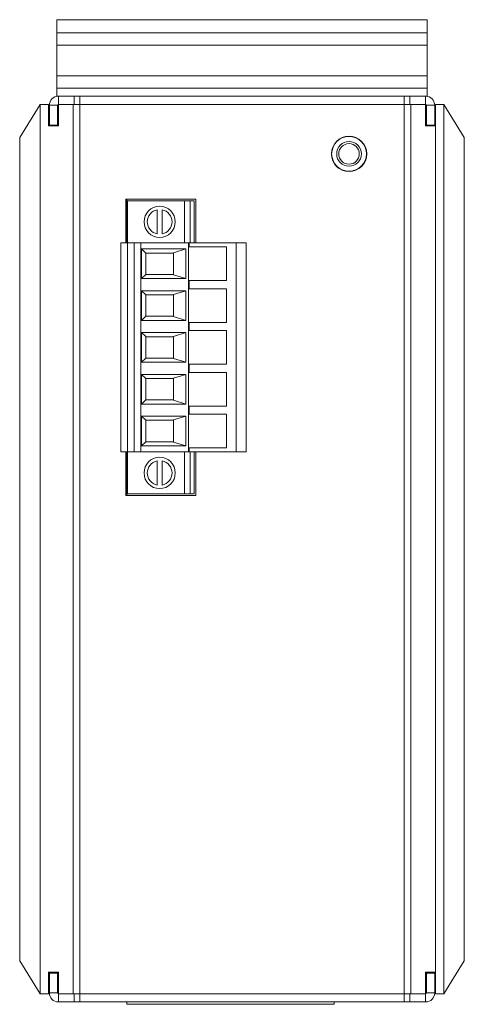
# Model space of a CAD drawing. Header units: millimetres. Extents: x -47 to 394, y -55 to 504.
# Tile 1 of 7: x 136 to 190, y -55 to 64. Entities that reach past the tile are written whole.
import ezdxf

# ---------------------------------------------------------------- set-up
doc = ezdxf.new("R2010")
doc.units = ezdxf.units.MM
doc.layers.get('0').update_dxf_attribs({"lineweight": 20})

msp = doc.modelspace()

# ---------------------------------------------------------------- linework, layer by layer
at = {"color": 7, "linetype": 'Continuous', "lineweight": 15}
for p, q in [((140.415, 64.265), (185.415, 64.265)), ((140.415, 62.665), (140.415, 64.265)), ((185.415, 62.665), (185.415, 64.265)), ((140.415, 62.665), (185.415, 62.665)), ((140.415, 61.165), (140.415, 62.665)), ((185.415, 61.165), (185.415, 62.665)), ((140.415, 61.165), (185.415, 61.165)), ((140.415, 57.465), (140.415, 61.165)), ((185.415, 57.465), (185.415, 61.165)), ((140.415, 57.465), (185.415, 57.465)), ((140.415, 55.965), (140.415, 57.465)), ((185.415, 55.965), (185.415, 57.465)), ((140.415, 55.965), (185.415, 55.965)), ((140.415, 54.965), (140.415, 55.965)), ((185.415, 54.965), (185.415, 55.965)), ((138.415, 53.965), (135.915, 49.965)), ((138.415, 53.965), (138.415, -54.035)), ((138.415, 53.965), (139.415, 53.965)), ((139.415, 51.365), (139.415, 53.965)), ((140.515, 53.865), (139.515, 53.865)), ((139.515, 51.465), (139.515, 53.865)), ((140.415, 54.965), (140.615, 54.965)), ((140.515, 51.465), (140.515, 53.865)), ((140.615, 54.965), (140.615, 53.965)), ((142.515, 54.965), (140.615, 54.965)), ((140.615, 53.965), (140.615, 51.365)), ((140.615, 53.965), (142.415, 53.965)), ((142.415, 53.965), (142.415, -54.035)), ((142.415, 53.965), (143.215, 53.965)), ((142.515, 54.965), (142.515, 53.965)), ((143.215, 54.965), (142.515, 54.965)), ((143.215, 53.965), (142.515, 53.965)), ((143.215, 53.965), (143.215, 54.965)), ((182.615, 54.965), (143.215, 54.965)), ((182.615, 53.965), (143.215, 53.965)), ((143.215, 53.965), (143.215, -54.035)), ((182.615, 53.965), (182.615, 54.965)), ((183.315, 54.965), (182.615, 54.965)), ((183.315, 53.965), (182.615, 53.965)), ((182.615, 53.965), (182.615, -54.035)), ((182.615, 53.965), (183.415, 53.965)), ((183.315, 53.965), (183.315, 54.965)), ((185.215, 54.965), (183.315, 54.965)), ((183.415, 53.965), (183.415, -54.035)), ((183.415, 53.965), (185.215, 53.965)), ((185.215, 54.965), (185.415, 54.965)), ((185.215, 53.965), (185.215, 54.965)), ((185.215, 51.365), (185.215, 53.965)), ((186.315, 53.865), (185.315, 53.865)), ((185.315, 51.465), (185.315, 53.865)), ((186.315, 51.465), (186.315, 53.865)), ((186.415, 53.965), (187.415, 53.965)), ((186.415, 53.965), (186.415, -54.035)), ((187.415, 53.965), (187.415, -54.035)), ((189.915, 49.965), (187.415, 53.965)), ((140.515, 51.465), (139.515, 51.465)), ((139.515, 51.365), (139.515, 51.465)), ((140.515, 51.365), (140.515, 51.465)), ((186.315, 51.465), (185.315, 51.465)), ((185.315, 51.465), (185.315, 51.365)), ((186.315, 51.465), (186.315, 51.365)), ((140.615, 51.365), (139.415, 51.365)), ((186.415, 51.365), (185.215, 51.365)), ((186.415, 51.365), (186.415, -51.435)), ((135.915, 49.965), (135.915, -50.035)), ((189.915, 49.965), (189.915, -50.035)), ((157.315, 42.465), (148.815, 42.465)), ((148.815, 42.465), (148.815, 37.165)), ((148.915, 42.465), (148.915, 42.245)), ((149.015, 42.245), (148.915, 42.245)), ((148.915, 42.245), (148.915, 37.165)), ((155.915, 42.245), (149.015, 42.245)), ((149.015, 42.245), (149.015, 37.165)), ((156.615, 42.245), (155.915, 42.245)), ((155.915, 42.245), (155.915, 37.165)), ((156.615, 37.165), (156.615, 42.245)), ((157.115, 42.245), (156.615, 42.245)), ((157.115, 37.165), (157.115, 42.245)), ((157.315, 37.165), (157.315, 42.465)), ((152.615, 41.185), (152.615, 38.246)), ((153.215, 38.246), (153.215, 41.185)), ((148.215, 11.765), (148.215, 37.165)), ((149.015, 37.165), (148.215, 37.165)), ((149.015, 11.765), (149.015, 37.165)), ((149.815, 37.165), (149.015, 37.165)), ((149.815, 11.765), (149.815, 37.165)), ((150.615, 37.165), (149.815, 37.165)), ((150.615, 11.765), (150.615, 37.165)), ((156.415, 37.165), (150.615, 37.165)), ((156.415, 11.765), (156.415, 37.165)), ((156.515, 37.165), (156.415, 37.165)), ((156.515, 37.165), (156.515, 36.665)), ((162.215, 37.165), (156.515, 37.165)), ((162.215, 37.165), (162.215, 11.765)), ((163.415, 37.165), (162.215, 37.165)), ((163.415, 11.765), (163.415, 37.165)), ((150.717, 32.825), (150.717, 36.425)), ((150.717, 36.425), (156.109, 36.425)), ((150.717, 36.425), (151.215, 35.927)), ((151.215, 35.927), (151.215, 33.324)), ((154.615, 35.925), (151.215, 35.925)), ((156.109, 36.425), (154.615, 35.965)), ((154.615, 33.286), (154.615, 35.965)), ((156.109, 36.425), (156.109, 32.825)), ((161.015, 36.665), (156.515, 36.665)), ((161.015, 36.665), (161.015, 32.585)), ((150.717, 32.825), (151.215, 33.324)), ((156.109, 32.825), (150.717, 32.825)), ((151.215, 33.325), (154.615, 33.325)), ((154.615, 33.286), (156.109, 32.825)), ((161.015, 32.585), (156.515, 32.585)), ((156.515, 32.585), (156.515, 31.585)), ((150.717, 31.345), (156.109, 31.345)), ((150.717, 27.745), (150.717, 31.345)), ((151.215, 30.847), (150.717, 31.345)), ((156.109, 31.345), (154.615, 30.885)), ((156.109, 31.345), (156.109, 27.745)), ((161.015, 31.585), (156.515, 31.585)), ((161.015, 31.585), (161.015, 27.505)), ((151.215, 30.847), (151.215, 28.244)), ((154.615, 30.845), (151.215, 30.845)), ((154.615, 28.206), (154.615, 30.885)), ((150.717, 27.745), (151.215, 28.244)), ((156.109, 27.745), (150.717, 27.745)), ((151.215, 28.245), (154.615, 28.245)), ((154.615, 28.206), (156.109, 27.745)), ((161.015, 27.505), (156.515, 27.505)), ((156.515, 27.505), (156.515, 26.505)), ((161.015, 26.505), (156.515, 26.505)), ((161.015, 26.505), (161.015, 22.425)), ((150.717, 26.265), (156.109, 26.265)), ((150.717, 22.665), (150.717, 26.265)), ((151.215, 25.767), (150.717, 26.265)), ((151.215, 25.767), (151.215, 23.164)), ((154.615, 25.765), (151.215, 25.765)), ((156.109, 26.265), (154.615, 25.805)), ((154.615, 23.126), (154.615, 25.805)), ((156.109, 26.265), (156.109, 22.665)), ((150.717, 22.665), (151.215, 23.164)), ((151.215, 23.165), (154.615, 23.165)), ((154.615, 23.126), (156.109, 22.665)), ((156.109, 22.665), (150.717, 22.665)), ((161.015, 22.425), (156.515, 22.425)), ((156.515, 22.425), (156.515, 21.425)), ((150.717, 21.185), (156.109, 21.185)), ((150.717, 17.585), (150.717, 21.185)), ((151.215, 20.687), (150.717, 21.185)), ((151.215, 20.687), (151.215, 18.084)), ((154.615, 20.685), (151.215, 20.685)), ((156.109, 21.185), (154.615, 20.725)), ((154.615, 18.046), (154.615, 20.725)), ((156.109, 21.185), (156.109, 17.585)), ((161.015, 21.425), (156.515, 21.425)), ((161.015, 21.425), (161.015, 17.345)), ((150.717, 17.585), (151.215, 18.084)), ((151.215, 18.085), (154.615, 18.085)), ((154.615, 18.046), (156.109, 17.585)), ((156.109, 17.585), (150.717, 17.585)), ((161.015, 17.345), (156.515, 17.345)), ((156.515, 17.345), (156.515, 16.345)), ((150.717, 16.105), (156.109, 16.105)), ((150.717, 12.505), (150.717, 16.105)), ((151.215, 15.607), (150.717, 16.105)), ((151.215, 15.607), (151.215, 13.004)), ((154.615, 15.605), (151.215, 15.605)), ((156.109, 16.105), (154.615, 15.645)), ((154.615, 12.966), (154.615, 15.645)), ((156.109, 16.105), (156.109, 12.505)), ((161.015, 16.345), (156.515, 16.345)), ((161.015, 16.345), (161.015, 12.265)), ((151.215, 13.004), (150.717, 12.505)), ((156.109, 12.505), (150.717, 12.505)), ((151.215, 13.005), (154.615, 13.005)), ((154.615, 12.966), (156.109, 12.505)), ((161.015, 12.265), (156.515, 12.265)), ((156.515, 12.265), (156.515, 11.765)), ((149.015, 11.765), (148.215, 11.765)), ((148.815, 11.765), (148.815, 6.465)), ((148.915, 11.765), (148.915, 6.685)), ((149.815, 11.765), (149.015, 11.765)), ((149.015, 6.685), (149.015, 11.765)), ((150.615, 11.765), (149.815, 11.765)), ((156.415, 11.765), (150.615, 11.765)), ((155.915, 6.685), (155.915, 11.765)), ((156.515, 11.765), (156.415, 11.765)), ((162.215, 11.765), (156.515, 11.765)), ((156.615, 6.685), (156.615, 11.765)), ((157.115, 6.685), (157.115, 11.765)), ((157.315, 6.465), (157.315, 11.765)), ((163.415, 11.765), (162.215, 11.765)), ((152.615, 10.685), (152.615, 7.746)), ((153.215, 7.746), (153.215, 10.685)), ((148.815, 6.465), (157.315, 6.465)), ((149.015, 6.685), (148.915, 6.685)), ((148.915, 6.685), (148.915, 6.465)), ((155.915, 6.685), (149.015, 6.685)), ((156.615, 6.685), (155.915, 6.685)), ((157.115, 6.685), (156.615, 6.685)), ((135.915, -50.035), (138.415, -54.035)), ((187.415, -54.035), (189.915, -50.035)), ((139.415, -51.435), (140.615, -51.435)), ((139.415, -51.435), (139.415, -54.035)), ((139.515, -51.535), (139.515, -51.435)), ((139.515, -51.535), (140.515, -51.535)), ((139.515, -51.535), (139.515, -53.935)), ((140.515, -51.535), (140.515, -51.435)), ((140.515, -51.535), (140.515, -53.935)), ((140.615, -54.035), (140.615, -51.435)), ((185.215, -51.435), (186.415, -51.435)), ((185.215, -51.435), (185.215, -54.035)), ((185.315, -51.435), (185.315, -51.535)), ((185.315, -51.535), (186.315, -51.535)), ((185.315, -51.535), (185.315, -53.935)), ((186.315, -51.435), (186.315, -51.535)), ((186.315, -51.535), (186.315, -53.935)), ((138.415, -54.035), (139.415, -54.035)), ((139.515, -53.935), (140.515, -53.935)), ((140.615, -54.035), (140.615, -55.035)), ((140.615, -54.035), (142.415, -54.035)), ((142.415, -54.035), (143.215, -54.035)), ((142.515, -54.035), (142.515, -55.035)), ((142.515, -54.035), (143.215, -54.035)), ((143.215, -54.035), (143.215, -55.035)), ((143.215, -54.035), (182.615, -54.035)), ((182.615, -54.035), (182.615, -55.035)), ((182.615, -54.035), (183.315, -54.035)), ((182.615, -54.035), (183.415, -54.035)), ((183.315, -55.035), (183.315, -54.035)), ((183.415, -54.035), (185.215, -54.035)), ((185.215, -55.035), (185.215, -54.035)), ((185.315, -53.935), (186.315, -53.935)), ((186.415, -54.035), (187.415, -54.035)), ((140.615, -55.035), (142.515, -55.035)), ((142.515, -55.035), (143.215, -55.035)), ((143.215, -55.035), (182.615, -55.035)), ((148.915, -55.035), (148.915, -55.325)), ((174.115, -55.325), (148.915, -55.325)), ((174.115, -55.035), (174.115, -55.325)), ((182.615, -55.035), (183.315, -55.035)), ((183.315, -55.035), (185.215, -55.035))]:
    msp.add_line(p, q, dxfattribs=at)
for centre, radius in [((175.915, 47.965), 2.15), ((175.915, 47.965), 2.11), ((175.915, 47.965), 1.5), ((175.915, 47.965), 1.25), ((152.915, 39.715), 1.9), ((152.915, 9.215), 1.9)]:
    msp.add_circle(centre, radius, dxfattribs=at)
for centre, radius, start, end in [((140.615, 53.865), 1.1, 90, 180), ((140.615, 53.865), 0.1, 90, 180), ((185.215, 53.865), 1.1, 0, 90), ((185.215, 53.865), 0.1, 0, 90), ((152.915, 39.715), 1.5, 101.53696, 258.46304), ((152.915, 39.715), 1.5, 281.53696, 78.46304), ((152.915, 9.215), 1.5, 101.53696, 258.46304), ((152.915, 9.215), 1.5, 281.53696, 78.46304), ((140.615, -53.935), 1.1, 180, 270), ((140.615, -53.935), 0.1, 180, 270), ((185.215, -53.935), 0.1, 270, 0), ((185.215, -53.935), 1.1, 270, 0)]:
    msp.add_arc(centre, radius, start, end, dxfattribs=at)

doc.saveas('drawing.dxf')
